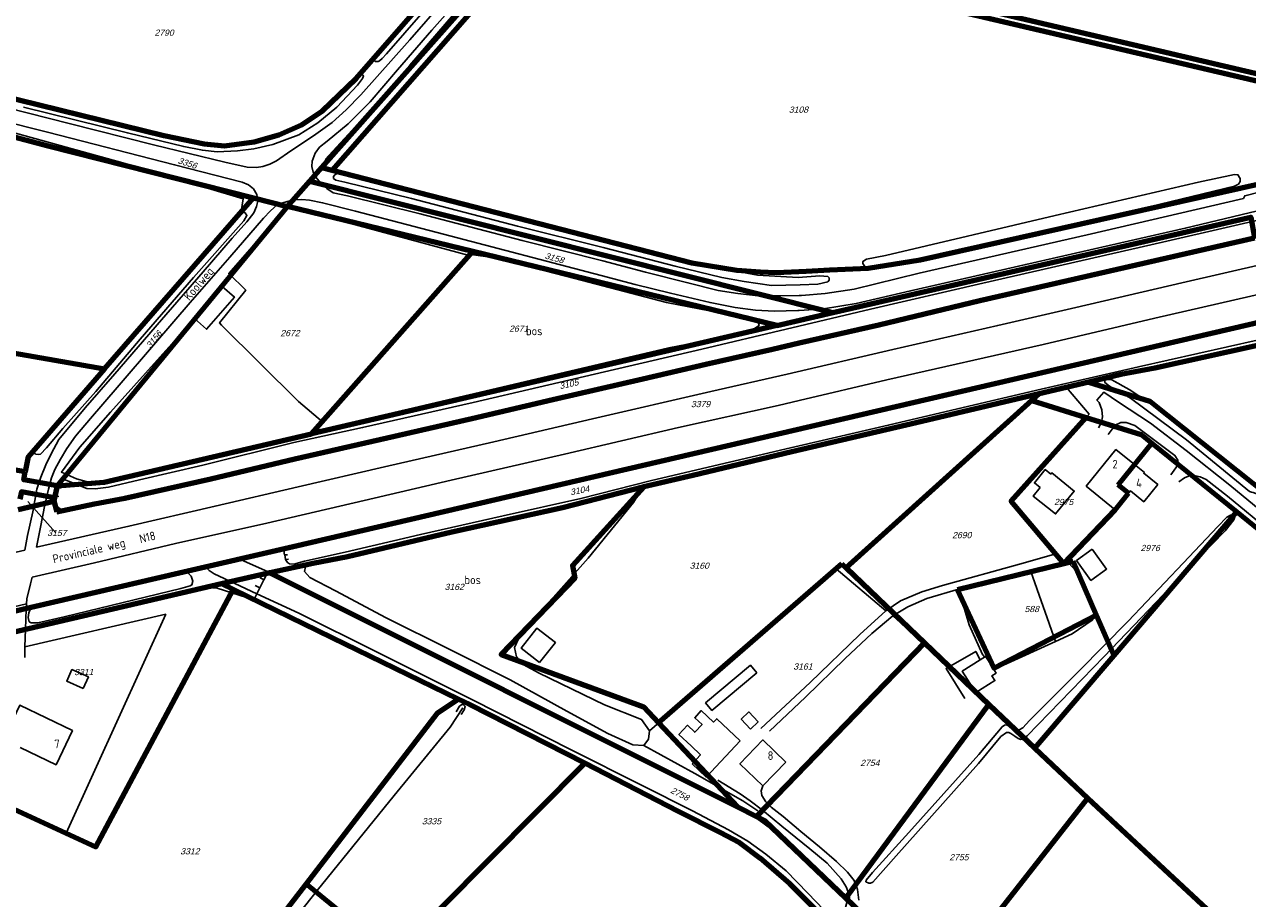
# Model space of a CAD drawing. Header units: metres. Extents: x 226218 to 240385, y 439369 to 449677.
# Tile 84 of 256: x 229775 to 230130, y 441052 to 441306. Entities that reach past the tile are written whole.
import ezdxf
from ezdxf.enums import TextEntityAlignment as Align

# ---------------------------------------------------------------- set-up
doc = ezdxf.new("R2010")
doc.units = ezdxf.units.M
doc.header["$MEASUREMENT"] = 0
doc.layers.add('BIJPIJL', color=73, linetype='Continuous', lineweight=0)
doc.layers.add('KG01-perceelgrens', color=73, linetype='Continuous', lineweight=100)
for name, color, linetype in [('CULTUURAANDUIDING', 253, 'Continuous'), ('DAKRAND-BYG', 4, 'Continuous'), ('GB20-pand_tevens_verblijfsobject', 1, 'Continuous'), ('Goud-ontwerp', 2, 'Continuous'), ('HEG', 253, 'Continuous'), ('HEK', 253, 'Continuous'), ('HOOFDGEBOUW', 4, 'Continuous'), ('HOUTWAL', 253, 'Continuous'), ('HUISNUMMER', 253, 'Continuous'), ('INSTEEKSLOOT', 153, 'Continuous'), ('KANTVERH', 253, 'Continuous'), ('KUNSTWERK', 253, 'Continuous'), ('KZ01-perceelnummer', 73, 'Continuous'), ('MIDSLTGREPPEL', 253, 'Continuous'), ('OVERIGEAFSCH', 253, 'Continuous'), ('OVLIJNOBJ', 253, 'Continuous'), ('RASTER', 253, 'Continuous'), ('STRAATNAAM', 253, 'Continuous'), ('TUSSENMUUR', 253, 'Continuous')]:
    doc.layers.add(name, color=color, linetype=linetype)
doc.styles.add('arial', font='arial.ttf')
doc.styles.get("Standard").update_dxf_attribs({"font": 'iso.shx'})

# ---------------------------------------------------------------- blocks, each defined once
blk = doc.blocks.new('Z01')
blk = doc.blocks.new('bijpijl')
at = {"color": 0}
blk.add_line((0, 0), (1, 0), dxfattribs=at)
blk = doc.blocks.new('TWENTEROUTE')
at = {"layer": 'KG01-perceelgrens'}
for points in [[(229861.43, 441264.262), (229917.265, 441327.324), (229928.15, 441339.618)], [(230160.237, 441282.945), (230028.486, 441313.827), (230023.199, 441315.067), (229928.892, 441337.172), (229919.698, 441326.663), (229917.965, 441324.682), (229917.071, 441323.66), (229864.432, 441263.49)], [(229815.495, 441273.608), (229827.237, 441271.161), (229833.141, 441270.636), (229841.776, 441271.719), (229848.883, 441273.833), (229855.51, 441276.737), (229861.6, 441280.773), (229871.366, 441290.134), (229909.912, 441334.312)], [(230045.698, 441312.065), (230162.258, 441284.744)], [(229721.923, 441297.586), (229721.183, 441295.701), (229753.983, 441287.108), (229755.245, 441288.393), (229815.495, 441273.608)], [(229699.499, 441292.4), (229781.883, 441270.584)], [(229781.883, 441270.584), (229841.517, 441255.481)], [(229857.924, 441260.302), (229861.43, 441264.262)], [(229861.43, 441264.262), (229864.432, 441263.49)], [(229864.432, 441263.49), (229968.867, 441236.637)], [(229851.433, 441252.97), (229857.924, 441260.302)], [(229857.924, 441260.302), (230009.849, 441222.14)], [(230020.07, 441235.044), (230035.219, 441237.493), (230134.109, 441259.693)], [(229771.608, 441135.333), (229819.989, 441146.618), (229853.046, 441154.23), (230241.54, 441244.427), (230258.315, 441247.613), (230294.322, 441253.643), (230299.262, 441249.427)], [(229851.433, 441252.97), (229784.503, 441171.844)], [(229798.309, 441205.821), (229841.517, 441255.481)], [(229841.517, 441255.481), (229851.433, 441252.97)], [(229905.222, 441239.891), (229851.433, 441252.97)], [(230009.849, 441222.14), (230131.249, 441249.87), (230132.249, 441243.839)], [(230052.509, 441225.631), (230132.249, 441243.839)], [(229858.441, 441186.916), (229905.222, 441239.891)], [(229993.542, 441218.415), (229905.222, 441239.891)], [(229968.867, 441236.637), (229981.972, 441234.473), (229988.706, 441234.007), (229993.469, 441233.848), (230002.103, 441234.224), (230008.959, 441234.588), (230020.07, 441235.044)], [(229670.618, 441228.116), (229798.309, 441205.821)], [(229784.477, 441164.333), (229795.41, 441166.601), (229804.163, 441168.295), (229829.191, 441173.856), (229853.577, 441179.64), (229880.367, 441185.757), (229904.958, 441191.441), (229928.473, 441196.885), (229954.591, 441202.887), (229972.981, 441207.19), (229992.324, 441211.582), (230000, 441213.33), (230023.194, 441218.61), (230052.509, 441225.631)], [(229993.542, 441218.415), (230009.849, 441222.14)], [(229993.542, 441218.415), (229858.441, 441186.916)], [(230146.368, 441215.52), (230103.385, 441206.046), (230093.432, 441204.13), (230084.222, 441201.955)], [(229798.309, 441205.821), (229776.083, 441180.276), (229775.25, 441175.908)], [(230084.222, 441201.955), (230069.756, 441198.54)], [(230084.222, 441201.955), (230101.92, 441196.46), (230217.278, 441104.541), (230256.834, 441071.718)], [(229775.25, 441175.908), (229658.77, 441196.323)], [(230069.756, 441198.54), (230033.982, 441190.094), (229997.962, 441181.714), (229969.143, 441174.839)], [(230067.613, 441196.61), (230013.658, 441147.996)], [(230069.756, 441198.54), (230067.613, 441196.61)], [(230067.613, 441196.61), (230083.365, 441191.719)], [(230076.898, 441149.306), (230061.597, 441167.374), (230083.365, 441191.719)], [(230083.365, 441191.719), (230099.378, 441186.747), (230102.492, 441184.234)], [(229784.503, 441171.844), (229798.152, 441172.86), (229858.441, 441186.916)], [(230092.675, 441172.142), (230102.492, 441184.234)], [(230102.492, 441184.234), (230127.171, 441164.318)], [(229784.503, 441171.844), (229774.805, 441173.574), (229775.25, 441175.908)], [(229969.143, 441174.839), (229954.951, 441171.522)], [(229784.503, 441171.844), (229783.744, 441168.383)], [(229954.951, 441171.522), (229954.596, 441171.439), (229931.348, 441165.483), (229899.207, 441158.421), (229868.868, 441151.178), (229858.789, 441149.246)], [(229954.951, 441171.522), (229934.215, 441148.68), (229934.869, 441144.988), (229913.456, 441122.854), (229954.809, 441107.705), (229959.223, 441102.999)], [(230095.714, 441169.675), (230092.675, 441172.142)], [(229783.744, 441168.383), (229774.142, 441170.095), (229773.729, 441167.928)], [(229783.744, 441168.383), (229783.531, 441167.412)], [(230091.849, 441164.914), (230095.714, 441169.675)], [(229773.174, 441165.015), (229783.531, 441167.412)], [(229783.531, 441167.412), (229784.477, 441164.333)], [(230076.898, 441149.306), (230091.849, 441164.914)], [(230091.499, 441122.585), (230127.171, 441164.318)], [(230127.171, 441164.318), (230205.106, 441101.013)], [(230076.898, 441149.306), (230079.66, 441149.985)], [(230086.437, 441134.301), (230079.66, 441149.985)], [(229846.289, 441146.605), (229832.295, 441143.378)], [(229858.789, 441149.246), (229846.289, 441146.605)], [(229846.289, 441146.605), (229982.13, 441078.576)], [(230012.455, 441149.144), (229959.223, 441102.999)], [(230012.455, 441149.144), (230013.658, 441147.996)], [(230013.658, 441147.996), (230036.425, 441126.255)], [(230046.003, 441141.709), (230076.898, 441149.306)], [(229832.295, 441143.378), (229826.447, 441142.03), (229763.22, 441127.268)], [(229835.692, 441141.697), (229832.295, 441143.378)], [(229759.394, 441083.717), (229795.789, 441066.96), (229835.692, 441141.697)], [(229864.454, 441127.665), (229835.692, 441141.697)], [(230086.437, 441134.301), (230056.672, 441118.899), (230046.003, 441141.709)], [(230091.499, 441122.585), (230086.437, 441134.301)], [(229900.984, 441109.909), (229864.454, 441127.665)], [(230036.425, 441126.255), (229987.63, 441075.822)], [(230036.425, 441126.255), (230055.153, 441108.371)], [(230068.476, 441095.649), (230091.499, 441122.585)], [(229856.878, 441056.288), (229895, 441105.905), (229900.984, 441109.909)], [(229937.749, 441091.265), (229904.512, 441108.194), (229900.984, 441109.909)], [(230055.153, 441108.371), (230013.584, 441052.052)], [(230055.153, 441108.371), (230068.476, 441095.649)], [(229959.223, 441102.999), (229982.13, 441078.576)], [(230068.476, 441095.649), (230083.854, 441081.091)], [(229882.279, 441035.435), (229937.749, 441091.265)], [(230008.938, 441044.592), (229997.309, 441056.254), (229988.749, 441063.706), (229982.791, 441068.201), (229977.081, 441071.199), (229964.985, 441077.219), (229937.749, 441091.265)], [(230083.854, 441081.091), (230049.092, 441036.815), (230042.151, 441024.718)], [(230083.854, 441081.091), (230128.136, 441039.955), (230179.881, 440993.263)], [(229982.13, 441078.576), (229987.63, 441075.822)], [(229987.63, 441075.822), (229989.962, 441074.654), (230013.584, 441052.052)], [(229840.623, 441035.131), (229856.878, 441056.288)], [(229856.878, 441056.288), (229882.279, 441035.435)], [(230042.151, 441024.718), (230013.584, 441052.052)]]:
    blk.add_lwpolyline(points, dxfattribs=at)
at = {"layer": 'BIJPIJL', "xscale": 12.15288278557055, "yscale": 12.15288278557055, "rotation": 311.5708953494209}
blk.add_blockref('bijpijl', (229776.045, 441167.255), dxfattribs=at)
at = {"layer": 'KZ01-perceelnummer'}
ref = blk.add_blockref('Z01', (229815.241, 441303.46), dxfattribs=at)
ref.add_attrib('PERCNR', ' 2790', dxfattribs={"layer": 'GB20-pand_tevens_verblijfsobject', "color": 0, "ltscale": 2, "height": 1.8, "style": 'arial', "oblique": 15}).set_placement((229815.241, 441303.46), align=Align.MIDDLE)
ref = blk.add_blockref('Z01', (229999.493, 441281.098), dxfattribs=at)
ref.add_attrib('PERCNR', ' 3108', dxfattribs={"layer": 'GB20-pand_tevens_verblijfsobject', "color": 0, "ltscale": 2, "height": 1.8, "style": 'arial', "oblique": 15}).set_placement((229999.493, 441281.098), align=Align.MIDDLE)
ref = blk.add_blockref('Z01', (229822.026, 441265.682), dxfattribs=dict(at, rotation=342.2597330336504))
ref.add_attrib('PERCNR', ' 3356', dxfattribs={"layer": 'GB20-pand_tevens_verblijfsobject', "color": 0, "ltscale": 2, "height": 1.8, "rotation": 342.25973, "style": 'arial', "oblique": 15}).set_placement((229822.026, 441265.682), align=Align.MIDDLE)
ref = blk.add_blockref('Z01', (229928.608, 441238.118), dxfattribs=dict(at, rotation=344.4328926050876))
ref.add_attrib('PERCNR', ' 3158', dxfattribs={"layer": 'GB20-pand_tevens_verblijfsobject', "color": 0, "ltscale": 2, "height": 1.8, "rotation": 344.43289, "style": 'arial', "oblique": 15}).set_placement((229928.608, 441238.118), align=Align.MIDDLE)
ref = blk.add_blockref('Z01', (229851.807, 441216.209), dxfattribs=at)
ref.add_attrib('PERCNR', ' 2672', dxfattribs={"layer": 'GB20-pand_tevens_verblijfsobject', "color": 0, "ltscale": 2, "height": 1.8, "style": 'arial', "oblique": 15}).set_placement((229851.807, 441216.209), align=Align.MIDDLE)
ref = blk.add_blockref('Z01', (229918.225, 441217.494), dxfattribs=at)
ref.add_attrib('PERCNR', ' 2671', dxfattribs={"layer": 'GB20-pand_tevens_verblijfsobject', "color": 0, "ltscale": 2, "height": 1.8, "style": 'arial', "oblique": 15}).set_placement((229918.225, 441217.494), align=Align.MIDDLE)
ref = blk.add_blockref('Z01', (229812.428, 441214.085), dxfattribs=dict(at, rotation=51.25014659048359))
ref.add_attrib('PERCNR', ' 3156', dxfattribs={"layer": 'GB20-pand_tevens_verblijfsobject', "color": 0, "ltscale": 2, "height": 1.8, "rotation": 51.25015, "style": 'arial', "oblique": 15}).set_placement((229812.428, 441214.085), align=Align.MIDDLE)
ref = blk.add_blockref('Z01', (229932.822, 441201.306), dxfattribs=dict(at, rotation=12.46612088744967))
ref.add_attrib('PERCNR', ' 3105', dxfattribs={"layer": 'GB20-pand_tevens_verblijfsobject', "color": 0, "ltscale": 2, "height": 1.8, "rotation": 12.46612, "style": 'arial', "oblique": 15}).set_placement((229932.822, 441201.306), align=Align.MIDDLE)
ref = blk.add_blockref('Z01', (229971.053, 441195.595), dxfattribs=at)
ref.add_attrib('PERCNR', ' 3379', dxfattribs={"layer": 'GB20-pand_tevens_verblijfsobject', "color": 0, "ltscale": 2, "height": 1.8, "style": 'arial', "oblique": 15}).set_placement((229971.053, 441195.595), align=Align.MIDDLE)
ref = blk.add_blockref('Z01', (229935.938, 441170.444), dxfattribs=dict(at, rotation=11.40059027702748))
ref.add_attrib('PERCNR', ' 3104', dxfattribs={"layer": 'GB20-pand_tevens_verblijfsobject', "color": 0, "ltscale": 2, "height": 1.8, "rotation": 11.40059, "style": 'arial', "oblique": 15}).set_placement((229935.938, 441170.444), align=Align.MIDDLE)
ref = blk.add_blockref('Z01', (230076.511, 441167.159), dxfattribs=at)
ref.add_attrib('PERCNR', ' 2975', dxfattribs={"layer": 'GB20-pand_tevens_verblijfsobject', "color": 0, "ltscale": 2, "height": 1.8, "style": 'arial', "oblique": 15}).set_placement((230076.511, 441167.159), align=Align.MIDDLE)
ref = blk.add_blockref('Z01', (229776.045, 441167.255), dxfattribs=at)
ref.add_attrib('PERCNR', ' 3157', dxfattribs={"layer": 'GB20-pand_tevens_verblijfsobject', "color": 0, "ltscale": 2, "height": 1.8, "style": 'arial', "oblique": 15}).set_placement((229784.109, 441158.163), align=Align.MIDDLE)
ref = blk.add_blockref('Z01', (230046.924, 441157.527), dxfattribs=at)
ref.add_attrib('PERCNR', ' 2690', dxfattribs={"layer": 'GB20-pand_tevens_verblijfsobject', "color": 0, "ltscale": 2, "height": 1.8, "style": 'arial', "oblique": 15}).set_placement((230046.924, 441157.527), align=Align.MIDDLE)
ref = blk.add_blockref('Z01', (230101.639, 441153.792), dxfattribs=at)
ref.add_attrib('PERCNR', ' 2976', dxfattribs={"layer": 'GB20-pand_tevens_verblijfsobject', "color": 0, "ltscale": 2, "height": 1.8, "style": 'arial', "oblique": 15}).set_placement((230101.639, 441153.792), align=Align.MIDDLE)
ref = blk.add_blockref('Z01', (229970.698, 441148.654), dxfattribs=at)
ref.add_attrib('PERCNR', ' 3160', dxfattribs={"layer": 'GB20-pand_tevens_verblijfsobject', "color": 0, "ltscale": 2, "height": 1.8, "style": 'arial', "oblique": 15}).set_placement((229970.698, 441148.654), align=Align.MIDDLE)
ref = blk.add_blockref('Z01', (229899.51, 441142.49), dxfattribs=at)
ref.add_attrib('PERCNR', ' 3162', dxfattribs={"layer": 'GB20-pand_tevens_verblijfsobject', "color": 0, "ltscale": 2, "height": 1.8, "style": 'arial', "oblique": 15}).set_placement((229899.51, 441142.49), align=Align.MIDDLE)
ref = blk.add_blockref('Z01', (230066.903, 441136.071), dxfattribs=at)
ref.add_attrib('PERCNR', '  588', dxfattribs={"layer": 'GB20-pand_tevens_verblijfsobject', "color": 0, "ltscale": 2, "height": 1.8, "style": 'arial', "oblique": 15}).set_placement((230066.903, 441136.071), align=Align.MIDDLE)
ref = blk.add_blockref('Z01', (229791.898, 441117.761), dxfattribs=at)
ref.add_attrib('PERCNR', ' 3311', dxfattribs={"layer": 'GB20-pand_tevens_verblijfsobject', "color": 0, "ltscale": 2, "height": 1.8, "style": 'arial', "oblique": 15}).set_placement((229791.898, 441117.761), align=Align.MIDDLE)
ref = blk.add_blockref('Z01', (230000.788, 441119.372), dxfattribs=at)
ref.add_attrib('PERCNR', ' 3161', dxfattribs={"layer": 'GB20-pand_tevens_verblijfsobject', "color": 0, "ltscale": 2, "height": 1.8, "style": 'arial', "oblique": 15}).set_placement((230000.788, 441119.372), align=Align.MIDDLE)
ref = blk.add_blockref('Z01', (230020.236, 441091.374), dxfattribs=at)
ref.add_attrib('PERCNR', ' 2754', dxfattribs={"layer": 'GB20-pand_tevens_verblijfsobject', "color": 0, "ltscale": 2, "height": 1.8, "style": 'arial', "oblique": 15}).set_placement((230020.236, 441091.374), align=Align.MIDDLE)
ref = blk.add_blockref('Z01', (229965.078, 441082.513), dxfattribs=dict(at, rotation=333.0763746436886))
ref.add_attrib('PERCNR', ' 2758', dxfattribs={"layer": 'GB20-pand_tevens_verblijfsobject', "color": 0, "ltscale": 2, "height": 1.8, "rotation": 333.07637, "style": 'arial', "oblique": 15}).set_placement((229965.078, 441082.513), align=Align.MIDDLE)
ref = blk.add_blockref('Z01', (229892.905, 441074.421), dxfattribs=at)
ref.add_attrib('PERCNR', ' 3335', dxfattribs={"layer": 'GB20-pand_tevens_verblijfsobject', "color": 0, "ltscale": 2, "height": 1.8, "style": 'arial', "oblique": 15}).set_placement((229892.905, 441074.421), align=Align.MIDDLE)
ref = blk.add_blockref('Z01', (229822.724, 441065.703), dxfattribs=at)
ref.add_attrib('PERCNR', ' 3312', dxfattribs={"layer": 'GB20-pand_tevens_verblijfsobject', "color": 0, "ltscale": 2, "height": 1.8, "style": 'arial', "oblique": 15}).set_placement((229822.724, 441065.703), align=Align.MIDDLE)
ref = blk.add_blockref('Z01', (230046.096, 441063.972), dxfattribs=at)
ref.add_attrib('PERCNR', ' 2755', dxfattribs={"layer": 'GB20-pand_tevens_verblijfsobject', "color": 0, "ltscale": 2, "height": 1.8, "style": 'arial', "oblique": 15}).set_placement((230046.096, 441063.972), align=Align.MIDDLE)

msp = doc.modelspace()

# ---------------------------------------------------------------- linework, layer by layer
at = {"layer": 'DAKRAND-BYG'}
for points in [[(229829.6, 441226.37), (229832.47, 441229.7), (229836.01, 441226.64), (229833.32, 441223.53)], [(229829.6, 441226.37), (229824.39, 441220.49), (229827.95, 441217.32), (229833.32, 441223.53)], [(230070.01, 441171.36), (230067.99, 441168.85), (230074.53, 441163.69), (230079.95, 441170.34), (230073.45, 441175.65), (230073.14, 441175.27)], [(230070.01, 441171.36), (230068.36, 441172.69), (230071.51, 441176.58), (230073.14, 441175.27)], [(230085.14, 441153.43), (230089.34, 441147.68), (230084.8, 441144.37), (230080.6, 441150.11), (230085.14, 441153.43)], [(229924.67, 441120.5), (229929.23, 441126.33), (229923.88, 441130.51), (229919.32, 441124.69), (229924.67, 441120.5)], [(230051.32, 441111.8), (230047.42, 441118), (230052.65, 441121.28)], [(230054.82, 441121.27), (230057.22, 441117.45), (230056.02, 441116.7), (230056.89, 441115.3), (230051.32, 441111.8)], [(230052.65, 441121.28), (230054.2, 441122.26), (230054.82, 441121.27)], [(229792.11, 441112.94), (229787.3, 441115.09), (229788.81, 441118.48), (229793.62, 441116.34), (229792.11, 441112.94)], [(229987.71, 441117.53), (229974.7, 441106.6), (229972.85, 441108.8), (229985.87, 441119.73), (229987.71, 441117.53)], [(229968.68, 441096.35), (229965.14, 441099.66), (229967.6, 441102.3), (229969.74, 441100.29), (229971.83, 441102.53), (229969.7, 441104.51), (229971.61, 441106.55), (229975.19, 441103.21), (229976.1, 441104.19), (229982.93, 441097.82)], [(229985.88, 441101.21), (229983.2, 441104.09), (229985.43, 441106.16), (229988.1, 441103.28), (229985.88, 441101.21)], [(229982.93, 441097.82), (229973.08, 441087.26), (229968.99, 441091.07)], [(229968.68, 441096.35), (229971.35, 441093.67), (229968.99, 441091.07)]]:
    msp.add_lwpolyline(points, dxfattribs=at)
at = {"layer": 'HEG'}
msp.add_lwpolyline([(229988.02, 441077.44), (229983.73, 441080.38), (229977.42, 441083.96), (229969.79, 441088.31), (229954.95, 441096.45)], dxfattribs=at)
at = {"layer": 'HEK'}
msp.add_line((230054.58, 441108.38), (230061.23, 441102.57), dxfattribs=at)
msp.add_lwpolyline([(230052.65, 441121.28), (230051.34, 441123.77), (230042.73, 441118.82), (230048.17, 441110.03)], dxfattribs=at)
at = {"layer": 'HOOFDGEBOUW'}
for points in [[(230095.71, 441169.67), (230091.85, 441164.91), (230083.42, 441171.76), (230092.04, 441182.38), (230097.43, 441178)], [(230097.43, 441178), (230100.3, 441175.67), (230100.15, 441175.49), (230104.21, 441172.2), (230100.15, 441167.2), (230096.27, 441170.35), (230095.71, 441169.67)], [(229773.82, 441095.82), (229784.2, 441090.84), (229788.96, 441100.77), (229773.68, 441108.1), (229768.92, 441098.17)], [(229996.2, 441091.6), (229989.52, 441098.04), (229982.85, 441091.12), (229989.53, 441084.68), (229996.2, 441091.6)]]:
    msp.add_lwpolyline(points, dxfattribs=at)
at = {"layer": 'HOUTWAL'}
msp.add_line((230074.54, 441126.64), (230067.29, 441146.96), dxfattribs=at)
msp.add_lwpolyline([(229915.36, 441327.07), (229886.92, 441294.01), (229872.43, 441277.6), (229862.42, 441266.58)], dxfattribs=at)
at = {"layer": 'INSTEEKSLOOT'}
for p, q in [((230092.18, 441201.89), (230090.82, 441202.59)), ((230000, 441188.38), (229995.47, 441187.3)), ((229997.55, 441182.87), (230000, 441183.44))]:
    msp.add_line(p, q, dxfattribs=at)
for points in [[(229880.18, 441297.33), (229878.93, 441295.92), (229878.2, 441295.3), (229877.78, 441295.12), (229877.03, 441295.1), (229876.61, 441295.4), (229876.51, 441295.92), (229877.4, 441297.18), (229883.2, 441303.77), (229891.61, 441313.18), (229903.67, 441326.53), (229911.86, 441335.42), (229922.55, 441347.88), (229932.39, 441359.13), (229933.21, 441360.02), (229933.79, 441360.16), (229934.08, 441360.09), (229934.31, 441359.72), (229934.23, 441359.18), (229932.76, 441357.34), (229922.9, 441346.27), (229906.86, 441327.86), (229880.18, 441297.33)], [(229869.18, 441287.72), (229871.37, 441290.13), (229872.23, 441291.03), (229872.7, 441291.18), (229873.33, 441291.07), (229873.46, 441290.83), (229873.17, 441290.14), (229871.72, 441288.23), (229865.72, 441281.79), (229860.27, 441277.24), (229854.7, 441273.75), (229847.15, 441270.97), (229841.67, 441269.75), (229836.91, 441269.12), (229830.98, 441268.87), (229826.71, 441269.29), (229821.31, 441270.36), (229804.93, 441274.33), (229774.77, 441281.82)], [(229768.34, 441285.58), (229788.43, 441280.28), (229815.49, 441273.61), (229827.24, 441271.16), (229833.14, 441270.64), (229837.55, 441271.15), (229841.78, 441271.72), (229845.14, 441272.61)], [(229845.14, 441272.61), (229848.88, 441273.83), (229852.29, 441275.23), (229855.51, 441276.74), (229858.7, 441278.67), (229861.6, 441280.77), (229865.26, 441284.02), (229869.18, 441287.72)], [(230217.65, 441268.09), (230187.26, 441261.47), (230143.85, 441251.45), (230105.55, 441242.57), (230053.4, 441230.66), (230020.73, 441223.11), (229971.73, 441211.49)], [(229943.1, 441241.07), (229918.28, 441247.3), (229887.44, 441255.3), (229868.08, 441260), (229865.5, 441260.61), (229864.78, 441261.13), (229864.8, 441261.65), (229865.19, 441262.15), (229865.89, 441262.51), (229866.67, 441262.57), (229871.29, 441261.8), (229910.65, 441251.79), (229943.5, 441243.24)], [(230025.14, 441238.75), (230019.6, 441237.64), (230018.57, 441237.03), (230018.55, 441236.38), (230019.11, 441235.58), (230020.52, 441235.2), (230022.9, 441235.37), (230035.22, 441237.49), (230083.29, 441248.4), (230126.44, 441258.86), (230127.64, 441259.48), (230128.12, 441260.27), (230128.17, 441261.14), (230127.49, 441262.19), (230126.52, 441262.29), (230116.05, 441260.02), (230074.43, 441250.37), (230025.14, 441238.75)], [(230295.34, 441252.71), (230293.51, 441253.23), (230287.29, 441252.47), (230258.32, 441247.61), (230241.54, 441244.43), (230223.05, 441240.2), (230188.62, 441232.11), (230158.76, 441224.99), (230120.2, 441216.05), (230081.42, 441207.29), (230036.57, 441197.14), (230000, 441188.38)], [(229779.91, 441184.21), (229777.8, 441182.04), (229777.72, 441181.65), (229778.27, 441181.04), (229779.08, 441180.92), (229779.65, 441181.07), (229781.48, 441182.88), (229786.14, 441188.48), (229795.78, 441199.27), (229808.66, 441214.4), (229824.14, 441232.31), (229838.75, 441248.77), (229839.64, 441250.37), (229839.14, 441251.09), (229838.62, 441251.23), (229837.92, 441250.91), (229836.11, 441249.26), (229822.33, 441233.34), (229798.11, 441205.22), (229779.91, 441184.21)], [(229943.1, 441241.07), (229964.02, 441235.65), (229977.57, 441232.39), (229984.05, 441231.19), (229992.02, 441230.07), (230000.36, 441230.22), (230005.43, 441230.46), (230008.35, 441231.13), (230008.72, 441231.55), (230008.75, 441232.25), (230008.34, 441232.68), (230006.06, 441232.87), (229999.75, 441232.31), (229987.95, 441233.04), (229968.87, 441236.64), (229943.5, 441243.24)], [(230000, 441213.33), (230023.19, 441218.61), (230048.08, 441224.6), (230069.11, 441229.49), (230090.78, 441234.18), (230113.17, 441239.24), (230137.99, 441245.15)], [(230000, 441183.44), (230025.92, 441189.44), (230069.03, 441199.6), (230098.65, 441206.43), (230133.05, 441214.17)], [(229971.73, 441211.49), (229943.53, 441204.96), (229905.35, 441196.02), (229873.25, 441188.78), (229853.28, 441184.4), (229826.84, 441177.83), (229808.42, 441173.54), (229799.43, 441171.43), (229795.58, 441170.93), (229793.15, 441171.1), (229791.37, 441171.73), (229788.1, 441173.14), (229786.78, 441173.55), (229785.9, 441173.49), (229785.37, 441173.19), (229784.67, 441172.6), (229784.2, 441171.35)], [(229972.98, 441207.19), (229992.32, 441211.58), (230000, 441213.33)], [(229795.41, 441166.6), (229804.16, 441168.29), (229829.19, 441173.86), (229853.58, 441179.64), (229880.37, 441185.76), (229904.96, 441191.44), (229928.47, 441196.89), (229954.59, 441202.89), (229972.98, 441207.19)], [(230090.82, 441202.59), (230089.88, 441202.76), (230088.79, 441202.5), (230088.83, 441201.82), (230090.14, 441200.78), (230096.24, 441197.31), (230112.52, 441185.16), (230130.83, 441170.23), (230131.4, 441169.98), (230131.92, 441169.95), (230133.73, 441169.2), (230153.58, 441152.67), (230170.46, 441138.7), (230171.63, 441138.27), (230172.39, 441138.38), (230172.84, 441138.86), (230172.25, 441139.81), (230148.34, 441158.87), (230128.81, 441174.87), (230114.46, 441186.25), (230102.45, 441195.45), (230095.93, 441199.86), (230090.82, 441202.59)], [(229850.63, 441151.79), (229850.48, 441151.98), (229850.44, 441152.86), (229851.45, 441153.61), (229853.05, 441154.23), (229860.48, 441155.88), (229886.11, 441162.18), (229916.7, 441169.33), (229942.18, 441175.18), (229953.04, 441177.69), (229965.29, 441180.62), (229979.47, 441183.79), (229995.47, 441187.3)], [(229997.55, 441182.87), (229979.81, 441178.68), (229957.18, 441173.35), (229936.67, 441168.14), (229914.11, 441163.11), (229890.06, 441157.68), (229868.23, 441152.6), (229856.35, 441149.94), (229853.32, 441149.13), (229852.03, 441149.17), (229851.44, 441149.55), (229850.87, 441150.46)], [(229783.72, 441168.95), (229783.68, 441168.08), (229783.92, 441166.97), (229784.63, 441165.75), (229785.39, 441165.13), (229786.46, 441164.79)], [(230121.63, 441160.02), (230124.24, 441162.71), (230125.32, 441163.37), (230126.3, 441163.29), (230126.58, 441162.87), (230126.32, 441162), (230123.74, 441158.75), (230112.3, 441146.93), (230088.63, 441122.25), (230066.22, 441099.27), (230064.97, 441098.27), (230064.4, 441098.15), (230063.64, 441098.43), (230062.72, 441099.12), (230061.57, 441099.94), (230060.98, 441100.19), (230060.27, 441100.23), (230058.66, 441099.03), (230052.13, 441091.24), (230028.25, 441064.42), (230021.4, 441056.73), (230020.8, 441056.44), (230020.26, 441056.45), (230019.44, 441056.85), (230019.55, 441057.3), (230021.32, 441059.58), (230031.94, 441071.18), (230052.2, 441093.86), (230058.96, 441101.86), (230059.66, 441102.35), (230060.3, 441102.39), (230061.36, 441101.93)], [(230061.36, 441101.93), (230063.04, 441101), (230063.92, 441101), (230064.97, 441101.55), (230066.94, 441103.7), (230081.34, 441118.15), (230095.61, 441132.55), (230111.61, 441149.37), (230121.63, 441160.02)], [(229837.77, 441150.45), (229845.8, 441146.85), (229856.1, 441141.66), (229874.11, 441132.58), (229888.53, 441125.28), (229913.75, 441112.71), (229939.8, 441099.41), (229963.18, 441087.82), (229978.31, 441080.37), (229985.43, 441076.92), (229989.45, 441074.01), (229995.07, 441069.77), (230004.16, 441061.51), (230011.28, 441054.84), (230013.58, 441052.84), (230014.07, 441051.64), (230013.54, 441049.34)], [(229820.43, 441142.02), (229823.12, 441142.77), (229823.65, 441143.08), (229823.98, 441144.2), (229823.45, 441145.64), (229822.36, 441146.63), (229819.99, 441146.62), (229803.75, 441142.6), (229778.56, 441136.79), (229776.66, 441135.95), (229776.29, 441134.98), (229776.14, 441133.59), (229776.44, 441132.38), (229777.01, 441132.05), (229778.9, 441132.03), (229786.61, 441133.76), (229820.43, 441142.02)], [(230011.67, 441047.64), (230010.97, 441047.36), (230009.9, 441047.14), (230009.16, 441047.29), (230007.22, 441048.72), (230002.53, 441053.58), (229996.25, 441060.03), (229990.36, 441064.89), (229985.16, 441068.66), (229979.52, 441071.95), (229969.06, 441077.48), (229954.27, 441084.94), (229933.87, 441095.17), (229905.19, 441109.73), (229877.27, 441123.63), (229854.72, 441134.83), (229842.55, 441140.52), (229836.15, 441143.49), (229830.16, 441146.33), (229828.69, 441147.21), (229827.53, 441148.3)], [(229901.87, 441105.4), (229902.78, 441106.76), (229903.08, 441107.8), (229902.45, 441108.38), (229902.06, 441108.35), (229901.35, 441107.84), (229900.4, 441106.19)]]:
    msp.add_lwpolyline(points, dxfattribs=at)
at = {"layer": 'KANTVERH'}
for p, q in [((229993.92, 441195.22), (230000, 441196.64)), ((230067.29, 441146.96), (230077.9, 441149.55)), ((229771.91, 441136.74), (229775.62, 441137.56)), ((229988.99, 441083.27), (229989.53, 441084.68))]:
    msp.add_line(p, q, dxfattribs=at)
for points in [[(229839.76, 441264.4), (229842.39, 441264.29), (229844.26, 441264.58), (229846.3, 441265.31), (229848.2, 441266.27), (229852.45, 441269.11), (229858.95, 441273.45), (229864.43, 441277.37), (229868.49, 441281.03), (229872.69, 441285.37), (229886.96, 441301.35), (229906.95, 441324.35), (229935.35, 441356.99), (229935.78, 441359.45), (229939.54, 441363.45), (229941.18, 441363.8), (229954.84, 441379.43), (229972.8, 441400.01)], [(229943.06, 441237.21), (229919.57, 441243.08), (229889.99, 441250.82), (229868.85, 441256.07), (229864.7, 441256.98), (229862.86, 441258.16), (229861.21, 441259.63), (229859.55, 441261.6), (229858.85, 441262.92), (229858.53, 441264.55), (229858.6, 441266.1), (229859.46, 441268.47), (229860.73, 441270.25), (229862.95, 441271.97), (229869.05, 441276.99), (229875.45, 441283.38), (229883.38, 441292.64), (229893.36, 441304.15), (229905.85, 441318.27)], [(229739.94, 441289.25), (229788.01, 441277.08), (229812.47, 441270.89), (229833.26, 441265.89), (229839.76, 441264.4)], [(229728.9, 441288.05), (229749.84, 441282.66), (229752.81, 441281.84), (229781.75, 441274.55), (229818.65, 441265.11), (229838.24, 441260.02), (229840.07, 441259.3), (229841.54, 441258.14), (229842.5, 441256.41)], [(230000, 441196.64), (230025.48, 441202.61), (230070.87, 441212.93), (230103.32, 441220.51), (230140.51, 441229.1), (230171.23, 441236.23), (230214.84, 441246.19), (230230.61, 441249.95), (230241.35, 441252.14), (230248.36, 441253.28), (230264.41, 441255.63), (230273.23, 441256.76), (230282.15, 441258.06), (230290.63, 441259.78), (230298.5, 441261.38), (230306.8, 441263.29), (230308.12, 441263.603)], [(229842.5, 441256.41), (229842.83, 441254.54), (229842.47, 441253), (229841.62, 441251.11), (229839.6, 441248.5), (229835.32, 441243.73), (229826.95, 441233.96), (229814.83, 441220.04), (229801.33, 441204.38), (229792.64, 441194.51), (229785.04, 441185.32), (229782.77, 441181.14), (229781.21, 441177.98), (229779.77, 441174.4), (229778.63, 441170.86), (229777.45, 441164.33), (229775.88, 441157.39), (229775.18, 441153.16)], [(230000, 441222.78), (230007.08, 441223.27), (230016.63, 441224.78), (230032.43, 441228.43), (230065.87, 441236.17), (230112.18, 441246.65), (230161.02, 441258.39)], [(230000, 441227.12), (230000.7, 441227.14), (230007.61, 441227.66), (230016.04, 441228.97), (230034.9, 441233.61), (230083.73, 441244.76), (230129.07, 441255.34), (230129.45, 441256.09), (230133.68, 441257.1)], [(229778.57, 441154.04), (229779.72, 441159.85), (229780.96, 441166.35), (229781.97, 441170.9), (229782.9, 441174.2), (229783.89, 441176.62), (229785.49, 441179.56), (229787.33, 441182.7), (229789.84, 441186.24), (229794.2, 441191.42), (229801.98, 441200.42), (229813.12, 441213.34), (229823.19, 441225.07), (229834.64, 441238.3), (229844.51, 441249.56), (229846.53, 441251.71), (229848.54, 441253.57), (229851.29, 441254.47), (229853.45, 441254.95), (229855.58, 441254.96), (229857.8, 441254.85), (229861.61, 441254.05), (229871.15, 441251.57), (229896.71, 441244.89), (229942.55, 441232.97)], [(229943.06, 441237.21), (229955.46, 441233.89), (229967.74, 441230.81), (229976.55, 441228.56), (229982.2, 441227.7), (229988.11, 441227.06), (229994.73, 441226.99), (230000, 441227.12)], [(230135.616, 441236.398), (230111.21, 441230.77), (230080.36, 441223.61), (230057.74, 441218.44), (230027.26, 441211.41), (229996.53, 441204.24), (229974.38, 441199.28)], [(229942.55, 441232.97), (229952.38, 441230.34), (229962.64, 441227.8), (229974.15, 441225.07), (229981.46, 441223.62), (229987.33, 441222.86), (229992.92, 441222.55), (229999.61, 441222.75), (230000, 441222.78)], [(229974.38, 441199.28), (229940.04, 441191.35), (229911.37, 441184.65), (229879.65, 441177.35), (229854.51, 441171.55), (229830.39, 441165.96), (229805.38, 441160.12), (229778.57, 441154.04)], [(230092.79, 441196.19), (230088.56, 441199.09), (230086.52, 441196.69), (230087.2, 441196.02), (230087.95, 441193.94), (230088.15, 441191.84), (230087.86, 441190.37), (230086.94, 441188.68)], [(230294.49, 441097.85), (230288.7, 441091.72), (230270.42, 441072.51), (230263.84, 441065.88), (230262.89, 441065.32), (230261.27, 441064.98), (230259.5, 441064.81), (230258, 441065.04), (230256.74, 441065.4), (230253.6, 441067.51), (230243.87, 441075.67), (230223.81, 441091.71), (230201.01, 441110.21), (230176.97, 441129.86), (230149.38, 441152.1), (230125.17, 441172.01), (230112.42, 441182.09), (230102.07, 441190.06), (230092.79, 441196.19)], [(229777.23, 441145.33), (229795.36, 441149.47), (229818.94, 441155.09), (229845.45, 441161.03), (229873.67, 441167.58), (229898.96, 441173.47), (229931.86, 441181.02), (229964.95, 441188.76), (229993.92, 441195.22)], [(230089.8, 441186.72), (230091.85, 441189.44), (230093.49, 441190.22), (230095, 441190.28), (230097.51, 441189.35), (230109.17, 441180.67), (230110.05, 441179.29), (230109.91, 441177.79), (230108.04, 441175.01)], [(230110.36, 441173.05), (230111.92, 441174.21), (230113.12, 441174.67), (230115.12, 441174.78), (230116.55, 441174.43), (230118.28, 441173.64), (230124.43, 441168.81), (230137.14, 441158.43), (230163.17, 441137.35), (230188.62, 441116.68), (230215.44, 441094.77), (230239.77, 441075.11), (230254.46, 441063.03), (230255.3, 441062.03), (230255.77, 441060.54), (230255.87, 441058.63), (230255.45, 441057.38), (230254.68, 441056.15), (230240.6, 441041.41), (230239.52, 441041.33), (230238.62, 441041.47), (230237.3, 441042.39), (230236.92, 441042.65), (230234.42, 441045.11)], [(229775.18, 441153.16), (229755.71, 441148.74), (229726, 441141.84), (229699.49, 441135.73), (229669.75, 441128.96), (229644.9, 441123.33), (229614.45, 441116.39), (229592.91, 441111.83), (229571.13, 441107.27), (229545.78, 441102.18), (229520.92, 441097.28), (229495.76, 441092.55)], [(229988.89, 441101.32), (230003.28, 441114.71), (230017.62, 441128.71), (230025.24, 441135.58), (230029.45, 441138.46), (230035.68, 441141.02), (230041.72, 441142.91), (230064.03, 441149.13), (230074.55, 441152.08)], [(229991.4, 441100.56), (230001.87, 441110.46), (230013.37, 441121.68), (230021.17, 441129), (230027.27, 441134.07), (230031.62, 441136.71), (230037.13, 441139.12), (230046.33, 441141.79), (230058.57, 441144.83), (230067.29, 441146.96)], [(229775.1, 441122.02), (229775.19, 441125.12), (229775.34, 441130.22), (229775.51, 441136), (229775.71, 441139.07), (229776.77, 441143.4), (229777.23, 441145.33)], [(230014.65, 441050.45), (230014.7, 441052.87), (230013.74, 441055.41), (230012.25, 441057.68), (230008.19, 441062.22), (230003.15, 441066.38), (229995.05, 441072.96), (229989.4, 441077.66), (229985.8, 441080.37), (229982.93, 441082.37), (229976.43, 441086.32)], [(229988.99, 441083.27), (229989.24, 441081.89), (229990.34, 441080.02), (229991.04, 441079.35), (229991.93, 441078.5), (229995.42, 441075.79), (230000.57, 441071.44), (230005.95, 441067.02), (230010.92, 441062.77), (230014.08, 441059.65), (230016.06, 441057.25), (230017, 441054.6), (230017.37, 441051.48)]]:
    msp.add_lwpolyline(points, dxfattribs=at)
at = {"layer": 'KUNSTWERK'}
for p, q in [((229786.46, 441164.79), (229795.41, 441166.6)), ((229837.77, 441150.45), (229827.53, 441148.3)), ((229842.06, 441142.91), (229843.42, 441142.22)), ((229844.6, 441144.51), (229843.35, 441145.19))]:
    msp.add_line(p, q, dxfattribs=at)
for points in [[(229785.53, 441171.12), (229784.2, 441171.35), (229783.72, 441168.95), (229785.05, 441168.73)], [(229851.77, 441150.58), (229850.87, 441150.46), (229850.63, 441151.79), (229851.47, 441151.82)], [(229841.65, 441138.75), (229842.55, 441140.52), (229843.42, 441142.22), (229844.6, 441144.51), (229845.8, 441146.85)]]:
    msp.add_lwpolyline(points, dxfattribs=at)
at = {"layer": 'MIDSLTGREPPEL'}
msp.add_lwpolyline([(229858.15, 441000.77), (229864.94, 441007.66), (229865.84, 441008.78), (229865.92, 441009.55), (229865.06, 441010.77), (229846.06, 441029.71), (229843.91, 441031.76), (229843.8, 441032.95), (229844.68, 441034.88), (229860.04, 441054.36), (229882.39, 441081.87), (229898.72, 441101.74), (229902.4, 441107.4)], dxfattribs=at)
at = {"layer": 'OVERIGEAFSCH'}
msp.add_lwpolyline([(229775.34, 441130.22), (229801.14, 441136), (229826.45, 441142.03), (229828.37, 441142.32), (229831.02, 441142.13), (229841.65, 441138.75), (229904.51, 441108.19), (229942.6, 441088.79), (229964.98, 441077.22), (229977.08, 441071.2), (229982.79, 441068.2), (229988.75, 441063.71), (229997.31, 441056.25), (230010.31, 441043.22)], dxfattribs=at)
at = {"layer": 'OVLIJNOBJ'}
for points in [[(229861.57, 441190.46), (229904.2, 441238.73), (229904.8, 441239.05), (229911.66, 441238.06), (229934.86, 441232.06), (229961.55, 441225.07), (229973.96, 441222.71), (229984.43, 441220.68), (229988.03, 441219.75), (229988.46, 441218.45), (229985.63, 441216.55), (229980.74, 441215.51), (229962.21, 441211.9), (229923.58, 441202.86), (229884.81, 441193.76), (229861.48, 441188.26), (229860.4, 441188.12), (229859.18, 441188.11)], [(229954.6, 441171.44), (229931.35, 441165.48), (229899.21, 441158.42), (229868.87, 441151.18), (229858.79, 441149.25), (229856.65, 441148.33), (229856.34, 441146.97), (229857.92, 441145.22), (229865.35, 441141.35), (229880.11, 441133.46), (229898.41, 441124.42), (229916.09, 441115.53), (229932.52, 441106.4), (229944.46, 441099.87), (229951.77, 441096.61), (229954.95, 441096.45), (229956.33, 441098.24), (229956.58, 441100.7), (229954.29, 441103.94), (229943.48, 441108.2), (229924.49, 441117.41), (229919.89, 441119.93), (229917.9, 441122.17), (229917.33, 441124.93), (229919.19, 441128.85), (229938.76, 441150.88), (229951.96, 441167.01), (229954.6, 441171.44)], [(230077.9, 441149.55), (230078.4, 441149.4), (230080.27, 441147.29), (230082.98, 441142.59), (230085.36, 441136.21), (230085.94, 441134.28), (230085.15, 441132.82), (230079.35, 441128.83), (230074.54, 441126.64)], [(230053.99, 441122.12), (230053.29, 441122.84), (230049.41, 441131.51), (230046.33, 441141.79)], [(230074.54, 441126.64), (230059.35, 441119.73), (230057.71, 441119.38), (230056.14, 441119.91), (230054.82, 441121.27)]]:
    msp.add_lwpolyline(points, dxfattribs=at)
at = {"layer": 'RASTER'}
for p, q in [((229775.19, 441125.12), (229816.08, 441134.55)), ((229787.13, 441070.95), (229761.73, 441082.64))]:
    msp.add_line(p, q, dxfattribs=at)
for points in [[(229770.7, 441274.71), (229803.65, 441265.66), (229838.58, 441255.24), (229837.92, 441250.91)], [(229832.28, 441218.51), (229831.7, 441219.16), (229839.32, 441228.65), (229834.37, 441233.47), (229851.43, 441252.97), (229904.2, 441238.73)], [(229997.96, 441181.71), (230033.98, 441190.09), (230077.68, 441200.41), (230093.43, 441204.13), (230103.39, 441206.05), (230146.37, 441215.52), (230204.88, 441229.28), (230240.66, 441237.7), (230251.86, 441240.06), (230263.6, 441242.61), (230275.22, 441244.99), (230284.93, 441246.47), (230290.19, 441247.17), (230293.54, 441247.14), (230308.58, 441234.88), (230344.3, 441204.38), (230367.88, 441184.07), (230366.44, 441182.36)], [(229824.64, 441220.61), (229799.98, 441193.22), (229791.09, 441183.06), (229785.77, 441175.82), (229790.17, 441173.9), (229792.96, 441173.09), (229795.15, 441172.73), (229796.61, 441172.74), (229799.7, 441173.22), (229805.23, 441174.31), (229849.14, 441184.64), (229857.76, 441186.72), (229859.18, 441188.11), (229861.57, 441190.46), (229854.65, 441196.35), (229832.28, 441218.51)], [(230077.68, 441200.41), (230084.23, 441192.69), (230061.6, 441167.37), (230074.55, 441152.08)], [(229997.96, 441181.71), (229974.13, 441176), (229954.6, 441171.44)], [(229956.58, 441100.7), (230010.83, 441147.74), (230025.24, 441135.58)], [(229816.08, 441134.55), (229795.5, 441089.25), (229787.13, 441070.95)], [(230027.27, 441134.07), (230036.11, 441125.93), (229991.04, 441079.35)]]:
    msp.add_lwpolyline(points, dxfattribs=at)
at = {"layer": 'TUSSENMUUR'}
msp.add_lwpolyline([(230097.43, 441178), (230092.67, 441172.14), (230095.71, 441169.67)], dxfattribs=at)

# ---------------------------------------------------------------- block references
at = {"layer": 'Goud-ontwerp', "linetype": 'Continuous'}
msp.add_blockref('TWENTEROUTE', (0, 0), dxfattribs=at)

# ---------------------------------------------------------------- texts
at = {"layer": 'CULTUURAANDUIDING'}
for p in [(229920.68, 441215.57), (229902.8, 441143.29)]:
    msp.add_text('bos', height=2.5, dxfattribs=at).set_placement(p)
at = {"layer": 'HUISNUMMER'}
for s, p in [('2', (230091.04, 441176.88)), ('4', (230097.93, 441171.43)), ('7', (229783.68, 441095.63)), ('8', (229990.88, 441092.24))]:
    msp.add_text(s, height=2.5, dxfattribs=at).set_placement(p)
at = {"layer": 'STRAATNAAM'}
for s, rotation, p in [('Koolweg', 49.2993, (229822.94, 441225.45)), ('Provinciale weg   N18', 13.1322, (229783.56, 441149.3))]:
    msp.add_text(s, height=2.5, rotation=rotation, dxfattribs=at).set_placement(p)

doc.saveas('drawing.dxf')
